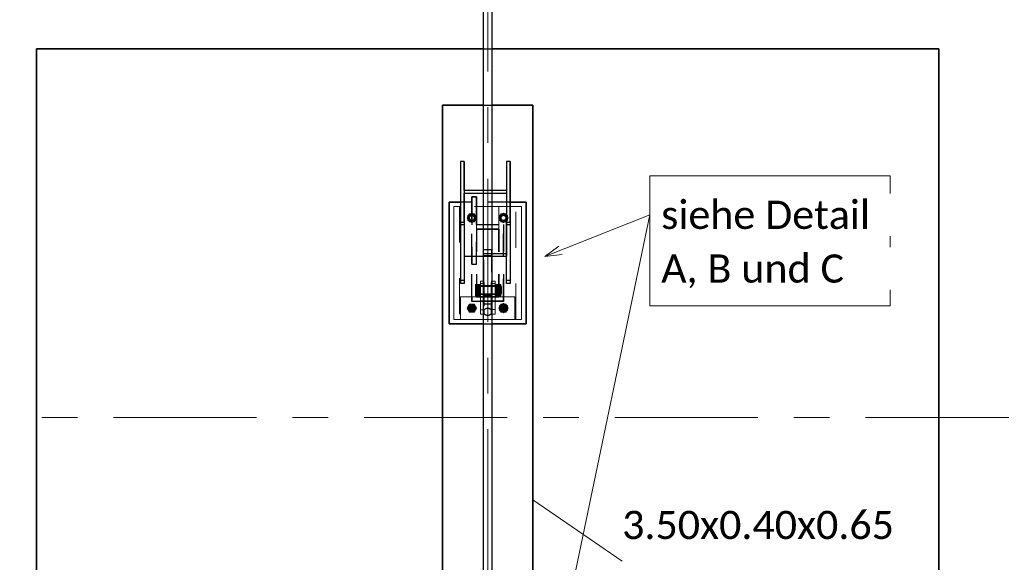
# Model space of a CAD drawing. Header units: metres. Extents: x -3 to 135, y -4 to 27.
# Tile 41 of 81: x 32.49 to 36.85, y 18.12 to 20.53. Entities that reach past the tile are written whole.
import ezdxf

# ---------------------------------------------------------------- set-up
doc = ezdxf.new("R2010")
doc.units = ezdxf.units.M
for name, pattern in [('Rasterlinie', [1.1112499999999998, 0.6349999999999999, -0.15875, 0.15875, -0.15875]), ('Strich', [0.3175, 0.15875, -0.15875]), ('Verdeckt', [0.15, 0.09999999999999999, -0.05])]:
    doc.linetypes.add(name, pattern=pattern)
for name, color, linetype, lineweight in [('_Verdeckte Linien_', 7, 'Strich', 18), ('S-BEAM', 12, 'Continuous', 35), ('S-BEAM-HDLN', 1, 'Verdeckt', 25), ('S-COLS', 52, 'Continuous', 18), ('S-COLS-HDLN', 52, 'Verdeckt', 25), ('S-FNDN', 32, 'Continuous', 35), ('S-FNDN-HDLN', 4, 'Verdeckt', 25), ('S-FNDN-IDEN', 2, 'Continuous', 9), ('S-GRID', 1, 'Continuous', 9), ('Text', 250, 'Continuous', 9), ('Tragwerksverbindungen', 7, 'Continuous', 18)]:
    doc.layers.add(name, color=color, linetype=linetype, lineweight=lineweight)
doc.styles.add('Calibri_1', font='calibri.ttf', dxfattribs={"height": 0.125})

# ---------------------------------------------------------------- blocks, each defined once
blk = doc.blocks.new('SP-TV-Schraube_Mutter_001 - M24-V24-Fundamente Draufsicht')
at = {"layer": 'Tragwerksverbindungen', "linetype": 'Strich'}
blk.add_hatch(color=142, dxfattribs=at).paths.add_polyline_path([(2.483133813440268, 7.231604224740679), (2.503918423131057, 7.231604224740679), (2.514310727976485, 7.249604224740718), (2.503918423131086, 7.26760422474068), (2.483133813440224, 7.26760422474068), (2.472741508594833, 7.249604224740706)])
at = {"layer": '_Verdeckte Linien_'}
for radius, start, end in [(0.01200000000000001, 90, 269.9999999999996), (0.01199999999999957, 269.9999999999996, 90)]:
    blk.add_arc((2.493526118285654, 7.249604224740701), radius, start, end, dxfattribs=at)
at = {"layer": 'Tragwerksverbindungen'}
for p, q in [((2.48313381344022, 7.26760422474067), (2.472741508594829, 7.249604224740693)), ((2.472741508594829, 7.249604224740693), (2.483133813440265, 7.23160422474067)), ((2.503918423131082, 7.26760422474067), (2.48313381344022, 7.26760422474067)), ((2.514310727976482, 7.249604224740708), (2.503918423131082, 7.26760422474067)), ((2.503918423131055, 7.23160422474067), (2.514310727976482, 7.249604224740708)), ((2.483133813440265, 7.23160422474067), (2.503918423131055, 7.23160422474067))]:
    blk.add_line(p, q, dxfattribs=at)
blk = doc.blocks.new('SP-TV-Schraube_Mutter_001 - M24-V11-Fundamente Draufsicht')
at = {"layer": '_Verdeckte Linien_'}
for p, q in [((2.483133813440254, 19.66760422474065), (2.472741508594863, 19.64960422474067)), ((2.472741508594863, 19.64960422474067), (2.483133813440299, 19.63160422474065)), ((2.503918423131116, 19.66760422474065), (2.483133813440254, 19.66760422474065)), ((2.514310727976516, 19.64960422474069), (2.503918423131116, 19.66760422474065)), ((2.503918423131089, 19.63160422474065), (2.514310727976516, 19.64960422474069)), ((2.483133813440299, 19.63160422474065), (2.503918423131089, 19.63160422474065))]:
    blk.add_line(p, q, dxfattribs=at)
for start, end in [(90, 269.9999999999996), (269.9999999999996, 90)]:
    blk.add_arc((2.493526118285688, 19.64960422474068), 0.01200000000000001, start, end, dxfattribs=at)
blk = doc.blocks.new('SP-TV-Mutter_001 - M24-1093895-Fundamente Draufsicht')
at = {"layer": '_Verdeckte Linien_'}
for centre, radius, start, end in [((0, 0), 0.01620000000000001, 359.9999999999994, 179.9999999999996), ((0, 0), 0.01620000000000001, 180.0000000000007, 359.9999999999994), ((0, 0), 0.01199999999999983, 2.289999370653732e-13, 180), ((0, 0), 0.01199999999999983, 180.0000000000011, 2.035554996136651e-13), ((-2.957745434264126e-20, 0), 0.01037600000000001, 6.679164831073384e-13, 179.9999999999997), ((-2.957745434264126e-20, 0), 0.01037600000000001, 179.9999999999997, 359.9999999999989)]:
    blk.add_arc(centre, radius, start, end, dxfattribs=at)
for points in [[(-0.02078460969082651, 8.036904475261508e-17), (-0.01902888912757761, 0.00304099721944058), (-0.01554111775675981, 0.009081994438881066), (-0.01210068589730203, 0.01504099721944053), (-0.01039230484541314, 0.018)], [(-0.01039230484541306, -0.01800000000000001), (-0.01210068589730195, -0.01504099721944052), (-0.01554111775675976, -0.009081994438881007), (-0.01902888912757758, -0.003040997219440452), (-0.0207846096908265, 8.411431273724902e-17)], [(-0.01039230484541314, 0.018), (-0.006975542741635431, 0.018), (-9.467902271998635e-05, 0.018), (0.00688086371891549, 0.018), (0.01039230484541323, 0.018)], [(0.01039230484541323, 0.018), (0.01210068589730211, 0.01504099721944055), (0.01554111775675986, 0.009081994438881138), (0.01902888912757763, 0.003040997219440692), (0.02078460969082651, 2.247160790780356e-16)], [(0.02078460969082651, 2.263023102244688e-16), (0.0190762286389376, -0.002959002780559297), (0.01563579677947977, -0.00891800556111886), (0.01214802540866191, -0.01495900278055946), (0.01039230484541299, -0.01800000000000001)], [(0.01039230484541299, -0.01800000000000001), (0.006975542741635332, -0.01800000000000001), (9.467902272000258e-05, -0.01800000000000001), (-0.006880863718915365, -0.01800000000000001), (-0.01039230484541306, -0.01800000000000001)]]:
    blk.add_open_spline(points, degree=3, dxfattribs=at)
blk = doc.blocks.new('Rundstahl Träger - RB 36-V14-Fundamente Draufsicht')
at = {"layer": 'S-BEAM', "lineweight": 25}
for p, q in [((2.543526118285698, 21.8057504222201), (2.543526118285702, 17.60123693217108)), ((2.583526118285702, 17.60123693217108), (2.583526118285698, 21.8057504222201))]:
    blk.add_line(p, q, dxfattribs=at)
for major_axis, ratio, start_param, end_param in [((0.02000000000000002, 0), 0.6494464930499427, 0, 3.141592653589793), ((0.02000000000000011, 0), 0.6494464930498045, 3.156084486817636, 6.26869347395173)]:
    blk.add_ellipse((2.563526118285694, 21.80575042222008), major_axis=major_axis, ratio=ratio, start_param=start_param, end_param=end_param, dxfattribs=at)
at = {"layer": 'S-BEAM-HDLN'}
for major_axis, ratio, start_param, end_param in [((-0.02000000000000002, 4.986045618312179e-16), 0.6494464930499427, 3.135269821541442e-13, 3.141592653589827), ((0.02000000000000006, 0), 0.6494464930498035, 0.01449183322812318, 3.127100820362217)]:
    blk.add_ellipse((2.563526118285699, 17.60123693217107), major_axis=major_axis, ratio=ratio, start_param=start_param, end_param=end_param, dxfattribs=at)
blk = doc.blocks.new('Rundstahl Träger - RB 36-V15-Fundamente Draufsicht')
at = {"layer": 'S-BEAM', "lineweight": 25}
for p, q in [((2.543526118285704, 19.23292108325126), (2.543526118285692, 15.61392529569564)), ((2.583526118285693, 15.61392529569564), (2.583526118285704, 19.23292108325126))]:
    blk.add_line(p, q, dxfattribs=at)
for major_axis, ratio, start_param, end_param in [((0.01999999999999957, 0), 0.7505517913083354, 0.01259374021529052, 3.12899891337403), ((0.02000000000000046, 0), 0.7505517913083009, 3.141592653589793, 6.283185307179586)]:
    blk.add_ellipse((2.563526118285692, 15.61392529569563), major_axis=major_axis, ratio=ratio, start_param=start_param, end_param=end_param, dxfattribs=at)
at = {"layer": 'S-BEAM-HDLN'}
for major_axis, ratio, start_param, end_param in [((0.02000000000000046, 0), 0.7505517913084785, 0, 3.141592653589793), ((0.01999999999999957, 0), 0.7505517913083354, 3.154186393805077, 6.270591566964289)]:
    blk.add_ellipse((2.563526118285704, 19.23292108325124), major_axis=major_axis, ratio=ratio, start_param=start_param, end_param=end_param, dxfattribs=at)
blk = doc.blocks.new('Öse65 - Öse2-1139949-Fundamente Draufsicht')
at = {"layer": 'S-COLS'}
for p, q in [((2.543526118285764, 44.12825934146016), (2.531026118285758, 44.12825934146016)), ((2.531026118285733, 44.12825934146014), (2.531026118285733, 44.11796475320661)), ((2.531026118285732, 44.00196184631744), (2.531026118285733, 44.1179647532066)), ((2.543526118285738, 44.11796475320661), (2.531026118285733, 44.11796475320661)), ((2.531026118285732, 43.98202432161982), (2.531026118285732, 44.00196184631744)), ((2.531026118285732, 44.00196184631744), (2.543526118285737, 44.00196184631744)), ((2.543526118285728, 43.98202432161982), (2.531026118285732, 43.98202432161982))]:
    blk.add_line(p, q, dxfattribs=at)
at = {"layer": 'S-COLS-HDLN'}
for p, q in [((2.546026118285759, 44.12825934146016), (2.543575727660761, 44.12825934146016)), ((2.546026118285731, 44.11796475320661), (2.546026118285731, 44.12825934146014)), ((2.546026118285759, 44.10718075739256), (2.531026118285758, 44.10718075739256)), ((2.546026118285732, 44.11796475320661), (2.543575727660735, 44.11796475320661)), ((2.546026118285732, 44.1179647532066), (2.546026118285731, 44.00196184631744)), ((2.531026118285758, 44.07008075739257), (2.546026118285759, 44.07008075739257)), ((2.546026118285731, 44.05914974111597), (2.531026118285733, 44.05914974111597)), ((2.543575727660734, 44.00196184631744), (2.546026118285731, 44.00196184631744)), ((2.546026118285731, 44.00196184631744), (2.546026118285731, 43.98202432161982)), ((2.546026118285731, 43.98202432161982), (2.543575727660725, 43.98202432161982))]:
    blk.add_line(p, q, dxfattribs=at)
blk = doc.blocks.new('Lasche richtig34 - Lasche richtig-1140070-Fundamente Draufsicht')
at = {"layer": 'S-COLS-HDLN'}
for p, q in [((2.546026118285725, 44.12243060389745), (2.546026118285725, 44.26776297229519)), ((2.581026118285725, 44.26776297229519), (2.546026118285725, 44.26776297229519)), ((2.581026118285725, 44.26776297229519), (2.581026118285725, 44.12243060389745)), ((2.546026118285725, 44.2421859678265), (2.581026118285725, 44.2421859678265)), ((2.546026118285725, 44.12243060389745), (2.546026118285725, 44.0280075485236)), ((2.581026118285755, 44.10718075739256), (2.54602611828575, 44.10718075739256)), ((2.581026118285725, 44.0280075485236), (2.581026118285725, 44.12243060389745)), ((2.54602611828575, 44.07008075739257), (2.581026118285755, 44.07008075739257)), ((2.581026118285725, 44.06373046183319), (2.546026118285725, 44.06373046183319)), ((2.54602611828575, 44.02800754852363), (2.581026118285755, 44.02800754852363))]:
    blk.add_line(p, q, dxfattribs=at)
blk = doc.blocks.new('Öse71 - Öse2-1140084-Fundamente Draufsicht')
at = {"layer": 'S-COLS'}
for p, q in [((34.59602611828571, 19.36883244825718), (34.58352611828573, 19.36883244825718)), ((34.59602611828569, 19.35853786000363), (34.5835261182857, 19.35853786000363)), ((34.59602611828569, 19.35853786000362), (34.59602611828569, 19.36883244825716)), ((34.59602611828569, 19.35853786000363), (34.59602611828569, 19.2430208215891)), ((34.5835261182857, 19.2430208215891), (34.59602611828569, 19.2430208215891)), ((34.59602611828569, 19.22291966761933), (34.5835261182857, 19.22291966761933)), ((34.59602611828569, 19.2430208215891), (34.59602611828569, 19.22291966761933))]:
    blk.add_line(p, q, dxfattribs=at)
at = {"layer": 'S-COLS-HDLN'}
for p, q in [((34.58347650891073, 19.36883244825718), (34.58102611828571, 19.36883244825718)), ((34.58102611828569, 19.36883244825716), (34.58102611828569, 19.35853786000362)), ((34.58102611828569, 19.2430208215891), (34.58102611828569, 19.35853786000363)), ((34.58347650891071, 19.35853786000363), (34.58102611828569, 19.35853786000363)), ((34.59602611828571, 19.34775386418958), (34.58102611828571, 19.34775386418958)), ((34.58102611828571, 19.31065386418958), (34.59602611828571, 19.31065386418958)), ((34.59602611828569, 19.29972284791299), (34.58102611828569, 19.29972284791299)), ((34.58102611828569, 19.22291966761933), (34.58102611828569, 19.2430208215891)), ((34.58102611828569, 19.2430208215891), (34.58347650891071, 19.2430208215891)), ((34.58347650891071, 19.22291966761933), (34.58102611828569, 19.22291966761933))]:
    blk.add_line(p, q, dxfattribs=at)
blk = doc.blocks.new('SP-TV-AP-Rechteck_002 - AP-Rechteck-V26-Fundamente Draufsicht')
at = {"layer": '_Verdeckte Linien_'}
for p, q in [((0.01995039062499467, 0.25), (-0.01995039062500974, 0.25)), ((-0.09995039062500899, -0.25), (0.119950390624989, -0.25))]:
    blk.add_line(p, q, dxfattribs=at)
at = {"layer": 'Tragwerksverbindungen'}
for p, q in [((-0.02000000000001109, 0.25), (-0.15, 0.25)), ((-0.15, 0.25), (-0.15, -0.25)), ((0.15, 0.25), (0.01999999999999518, 0.25)), ((0.15, -0.25), (0.15, 0.25)), ((-0.15, -0.25), (-0.1000000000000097, -0.25)), ((0.1199999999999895, -0.25), (0.15, -0.25))]:
    blk.add_line(p, q, dxfattribs=at)
blk = doc.blocks.new('SP-TV-Schraube_Mutter_001 - M33-V21-Fundamente Draufsicht')
at = {"layer": 'Tragwerksverbindungen', "linetype": 'Strich'}
for points in [[(-0.02499999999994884, 7.363496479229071e-14), (1.082867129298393e-14, 7.363496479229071e-14), (1.082867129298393e-14, 0.02100000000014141), (-0.024999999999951, 0.02100000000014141), (-0.024999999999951, 0.01531941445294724)], [(1.082867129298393e-14, 7.363496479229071e-14), (0.02500000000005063, 7.363496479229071e-14), (0.02500000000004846, 0.02100000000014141), (1.082867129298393e-14, 0.02100000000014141)], [(-0.024999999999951, -0.08510774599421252), (-0.024999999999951, -0.09099999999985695), (1.082867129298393e-14, -0.09099999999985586), (1.082867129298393e-14, -0.06499999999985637), (-0.02499999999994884, -0.06499999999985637)], [(1.082867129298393e-14, -0.09099999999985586), (0.02500000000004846, -0.09099999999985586), (0.02500000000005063, -0.06499999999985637), (1.082867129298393e-14, -0.06499999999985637), (1.082867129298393e-14, -0.08510774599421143)], [(-0.01593777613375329, -0.09315620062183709), (0.01593777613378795, -0.09315620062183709), (0.01593777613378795, -0.09099999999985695), (-0.01593777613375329, -0.09099999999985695)]]:
    blk.add_hatch(color=142, dxfattribs=at).paths.add_polyline_path(points)
at = {"layer": '_Verdeckte Linien_'}
for p, q in [((-0.01649999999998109, 7.255209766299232e-14), (-0.01649999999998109, -0.06499999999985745)), ((0.01650000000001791, -0.06499999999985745), (0.01650000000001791, 7.255209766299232e-14))]:
    blk.add_line(p, q, dxfattribs=at)
at = {"layer": 'Tragwerksverbindungen'}
for p, q in [((-0.02499999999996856, 0.02100000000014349), (-7.825406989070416e-15, 0.0210000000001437)), ((-0.02499999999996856, 0.02100000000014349), (-0.02499999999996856, 7.606718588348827e-14)), ((-7.825406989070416e-15, 7.626509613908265e-14), (-0.02499999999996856, 7.606550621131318e-14)), ((-7.825406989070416e-15, 0.0210000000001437), (0.02500000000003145, 0.02100000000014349)), ((-7.825406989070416e-15, 0.0210000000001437), (-7.825406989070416e-15, 7.626599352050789e-14)), ((0.02500000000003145, 7.606550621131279e-14), (-7.825406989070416e-15, 7.626509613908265e-14)), ((0.02500000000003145, 0.02100000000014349), (0.02500000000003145, 7.606718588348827e-14)), ((-0.02499999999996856, -0.06499999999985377), (-7.199374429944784e-15, -0.06499999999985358)), ((-0.02499999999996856, -0.06499999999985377), (-0.02499999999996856, -0.09099999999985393)), ((-7.199374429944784e-15, -0.06499999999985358), (0.02500000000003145, -0.06499999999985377)), ((-7.199374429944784e-15, -0.06499999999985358), (-7.199374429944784e-15, -0.09099999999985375)), ((0.02500000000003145, -0.06499999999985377), (0.02500000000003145, -0.09099999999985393)), ((-7.199374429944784e-15, -0.09099999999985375), (-0.02499999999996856, -0.09099999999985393)), ((-0.01649999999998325, -0.09099999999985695), (-0.01649999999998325, -0.09315620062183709)), ((-0.0165, -0.09315620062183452), (0.0165, -0.09315620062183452)), ((0.02500000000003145, -0.09099999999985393), (-7.199374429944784e-15, -0.09099999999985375)), ((0.01650000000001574, -0.09315620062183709), (0.01650000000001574, -0.09099999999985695))]:
    blk.add_line(p, q, dxfattribs=at)
blk = doc.blocks.new('SP-TV-Schraube_Mutter_001 - M24-V22-Fundamente Draufsicht')
at = {"layer": '_Verdeckte Linien_'}
for p, q in [((2.623133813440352, 19.66760422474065), (2.612741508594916, 19.64960422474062)), ((2.612741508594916, 19.64960422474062), (2.623133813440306, 19.63160422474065)), ((2.643918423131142, 19.66760422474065), (2.623133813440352, 19.66760422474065)), ((2.654310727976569, 19.64960422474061), (2.643918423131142, 19.66760422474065)), ((2.643918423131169, 19.63160422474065), (2.654310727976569, 19.64960422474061)), ((2.623133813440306, 19.63160422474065), (2.643918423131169, 19.63160422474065))]:
    blk.add_line(p, q, dxfattribs=at)
for radius, start, end in [(0.01200000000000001, 90, 269.9999999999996), (0.01199999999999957, 269.9999999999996, 90)]:
    blk.add_arc((2.633526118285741, 19.64960422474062), radius, start, end, dxfattribs=at)
blk = doc.blocks.new('SP-TV-Schraube_Mutter_001 - M24-V23-Fundamente Draufsicht')
at = {"layer": 'Tragwerksverbindungen', "linetype": 'Strich'}
blk.add_hatch(color=142, dxfattribs=at).paths.add_polyline_path([(2.643918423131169, 19.23160422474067), (2.654310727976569, 19.24960422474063), (2.643918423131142, 19.26760422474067), (2.623133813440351, 19.26760422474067), (2.612741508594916, 19.24960422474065), (2.623133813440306, 19.23160422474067)])
at = {"layer": '_Verdeckte Linien_'}
for start, end in [(90, 269.9999999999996), (269.9999999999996, 90)]:
    blk.add_arc((2.633526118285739, 19.24960422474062), 0.01200000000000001, start, end, dxfattribs=at)
at = {"layer": 'Tragwerksverbindungen'}
for p, q in [((2.62313381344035, 19.26760422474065), (2.612741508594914, 19.24960422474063)), ((2.612741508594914, 19.24960422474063), (2.623133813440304, 19.23160422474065)), ((2.64391842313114, 19.26760422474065), (2.62313381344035, 19.26760422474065)), ((2.654310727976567, 19.24960422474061), (2.64391842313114, 19.26760422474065)), ((2.643918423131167, 19.23160422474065), (2.654310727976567, 19.24960422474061)), ((2.623133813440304, 19.23160422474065), (2.643918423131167, 19.23160422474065))]:
    blk.add_line(p, q, dxfattribs=at)
blk = doc.blocks.new('SP-TV-Mutter_001 - M24-1128538-Fundamente Draufsicht')
at = {"layer": '_Verdeckte Linien_'}
for centre, radius, start, end in [((0, 0), 0.01620000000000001, 359.9999999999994, 179.9999999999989), ((0, 0), 0.01620000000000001, 180, 359.9999999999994), ((0, 0), 0.01199999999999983, 2.289999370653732e-13, 179.9999999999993), ((0, 0), 0.01199999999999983, 180.0000000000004, 2.035554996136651e-13), ((-2.957745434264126e-20, 0), 0.01037600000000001, 3.244165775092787e-13, 179.9999999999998), ((-2.957745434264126e-20, 0), 0.01037600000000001, 179.9999999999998, 359.9999999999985)]:
    blk.add_arc(centre, radius, start, end, dxfattribs=at)
for points in [[(-0.0207846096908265, -8.459899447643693e-17), (-0.01902888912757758, 0.003040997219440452), (-0.01554111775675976, 0.00908199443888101), (-0.01210068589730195, 0.01504099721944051), (-0.01039230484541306, 0.01800000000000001)], [(-0.01039230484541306, 0.01800000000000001), (-0.006880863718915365, 0.01800000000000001), (9.467902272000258e-05, 0.01800000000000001), (0.006975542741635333, 0.01800000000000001), (0.01039230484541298, 0.01800000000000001)], [(0.01039230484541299, 0.01800000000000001), (0.01214802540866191, 0.01495900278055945), (0.01563579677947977, 0.00891800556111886), (0.0190762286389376, 0.002959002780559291), (0.02078460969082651, -2.260379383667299e-16)], [(-0.01039230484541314, -0.018), (-0.01210068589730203, -0.01504099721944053), (-0.01554111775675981, -0.009081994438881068), (-0.01902888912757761, -0.003040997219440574), (-0.02078460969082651, -8.076560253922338e-17)], [(0.01039230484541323, -0.018), (0.006880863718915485, -0.018), (-9.467902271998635e-05, -0.018), (-0.006975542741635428, -0.018), (-0.01039230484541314, -0.018)], [(0.02078460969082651, -2.263023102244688e-16), (0.01902888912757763, -0.003040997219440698), (0.01554111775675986, -0.009081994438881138), (0.0121006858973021, -0.01504099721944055), (0.01039230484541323, -0.018)]]:
    blk.add_open_spline(points, degree=3, dxfattribs=at)
blk = doc.blocks.new('SP-TV-AP-Rechteck_002 - AP-Rechteck-1128539-Fundamente Draufsicht')
at = {"layer": '_Verdeckte Linien_'}
for p, q in [((0.05, 0.05), (-0.05, 0.05)), ((-0.05, 0.05), (-0.05, -0.05)), ((0.05, -0.05), (0.05, 0.05)), ((-0.05, -0.05), (0.05, -0.05))]:
    blk.add_line(p, q, dxfattribs=at)
blk = doc.blocks.new('SP-TV-AP-Rechteck_002 - AP-Rechteck-1128540-Fundamente Draufsicht')
at = {"layer": '_Verdeckte Linien_'}
for p, q in [((0.125, 0.25), (-0.125, 0.25)), ((-0.125, 0.25), (-0.125, -0.25)), ((0.125, -0.25), (0.125, 0.25)), ((-0.125, -0.25), (0.125, -0.25))]:
    blk.add_line(p, q, dxfattribs=at)

msp = doc.modelspace()

# ---------------------------------------------------------------- linework, layer by layer
at = {"layer": 'S-BEAM', "lineweight": 25}
for p, q in [((34.45952611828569, 19.89948282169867), (34.44352611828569, 19.89948282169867)), ((34.44352611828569, 19.89948282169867), (34.44352611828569, 19.63091241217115)), ((34.44352611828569, 19.89948282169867), (34.44352611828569, 19.61939980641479)), ((34.45952611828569, 19.77099629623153), (34.45952611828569, 19.89948282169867)), ((34.45952611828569, 19.89948282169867), (34.45952611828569, 19.77099629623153)), ((34.6635261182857, 19.89948282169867), (34.64752611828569, 19.89948282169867)), ((34.64752611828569, 19.89948282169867), (34.64752611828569, 19.77099629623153)), ((34.64752611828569, 19.89948282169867), (34.64752611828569, 19.77099629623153)), ((34.6635261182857, 19.63091241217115), (34.6635261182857, 19.89948282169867)), ((34.6635261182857, 19.89948282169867), (34.6635261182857, 19.61939980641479)), ((34.54352611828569, 19.77099629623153), (34.45952611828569, 19.77099629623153)), ((34.45952611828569, 19.63091241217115), (34.45952611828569, 19.7593989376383)), ((34.45952611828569, 19.7593989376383), (34.54352611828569, 19.7593989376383)), ((34.45952611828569, 19.7593989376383), (34.45952611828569, 19.47931592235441)), ((34.64752611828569, 19.77099629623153), (34.5835261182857, 19.77099629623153)), ((34.5835261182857, 19.7593989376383), (34.64752611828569, 19.7593989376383)), ((34.64752611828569, 19.7593989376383), (34.64752611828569, 19.63091241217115)), ((34.64752611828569, 19.7593989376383), (34.64752611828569, 19.47931592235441)), ((34.44352611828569, 19.63091241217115), (34.45952611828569, 19.63091241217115)), ((34.44352611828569, 19.63091241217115), (34.44352611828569, 19.35838381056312)), ((34.45952611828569, 19.63091241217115), (34.45952611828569, 19.35838381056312)), ((34.64752611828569, 19.63091241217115), (34.6635261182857, 19.63091241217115)), ((34.64752611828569, 19.35838381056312), (34.64752611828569, 19.63091241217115)), ((34.6635261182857, 19.63091241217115), (34.6635261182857, 19.35838381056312)), ((34.45952611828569, 19.47931592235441), (34.54352611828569, 19.47931592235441)), ((34.5835261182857, 19.47931592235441), (34.64752611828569, 19.47931592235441)), ((34.45952611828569, 19.35838381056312), (34.4435261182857, 19.35838381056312)), ((34.6635261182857, 19.35838381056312), (34.64752611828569, 19.35838381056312))]:
    msp.add_line(p, q, dxfattribs=at)
at = {"layer": 'S-BEAM-HDLN'}
for p, q in [((34.45952611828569, 19.77099629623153), (34.45952611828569, 19.75942739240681)), ((34.45952611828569, 19.77094668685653), (34.45952611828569, 19.75944854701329)), ((34.5834765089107, 19.77099629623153), (34.54357572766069, 19.77099629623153)), ((34.54357572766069, 19.7593989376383), (34.5834765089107, 19.7593989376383)), ((34.64752611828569, 19.77099629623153), (34.64752611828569, 19.75942739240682)), ((34.64752611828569, 19.77094668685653), (34.64752611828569, 19.7594485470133)), ((34.45952611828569, 19.61939980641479), (34.44352611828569, 19.61939980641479)), ((34.6635261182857, 19.61939980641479), (34.64752611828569, 19.61939980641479)), ((34.64752611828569, 19.49091328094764), (34.45952611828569, 19.49091328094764)), ((34.54357572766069, 19.47931592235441), (34.5834765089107, 19.47931592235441)), ((34.4435261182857, 19.37379184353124), (34.45952611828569, 19.37379184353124)), ((34.64752611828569, 19.37379184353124), (34.6635261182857, 19.37379184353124))]:
    msp.add_line(p, q, dxfattribs=at)
at = {"layer": 'S-FNDN'}
for p, q in [((32.5635261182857, 20.39930521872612), (34.54352611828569, 20.39930521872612)), ((32.56352611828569, 16.39930521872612), (32.5635261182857, 20.39930521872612)), ((34.58352611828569, 20.39930521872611), (36.5635261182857, 20.39930521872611)), ((36.5635261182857, 20.39930521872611), (36.56352611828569, 16.39930521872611)), ((34.3635261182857, 20.14930521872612), (34.54352611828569, 20.14930521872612)), ((34.36352611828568, 16.64930521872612), (34.3635261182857, 20.14930521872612)), ((34.5835261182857, 20.14930521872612), (34.7635261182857, 20.14930521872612)), ((34.7635261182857, 20.14930521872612), (34.76352611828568, 16.64930521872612)), ((34.39352611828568, 19.71960422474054), (34.39352611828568, 19.17960422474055)), ((34.44352611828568, 19.71960422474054), (34.39352611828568, 19.71960422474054)), ((34.73352611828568, 19.71960422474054), (34.66352611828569, 19.71960422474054)), ((34.73352611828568, 19.17960422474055), (34.73352611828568, 19.71960422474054)), ((34.39352611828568, 19.17960422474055), (34.54352611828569, 19.17960422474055)), ((34.5835261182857, 19.17960422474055), (34.73352611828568, 19.17960422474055))]:
    msp.add_line(p, q, dxfattribs=at)
at = {"layer": 'S-FNDN-HDLN'}
for p, q in [((34.54357572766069, 20.39930521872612), (34.58347650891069, 20.39930521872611)), ((34.54357572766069, 20.14930521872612), (34.58347650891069, 20.14930521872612)), ((34.51352611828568, 19.74367655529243), (34.49352611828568, 19.74367655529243)), ((34.49352611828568, 19.74367655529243), (34.49352611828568, 19.71960422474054)), ((34.49352611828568, 19.71960422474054), (34.49352611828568, 19.74367655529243)), ((34.49352611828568, 19.74367655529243), (34.51352611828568, 19.74367655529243)), ((34.51352611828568, 19.71960422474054), (34.51352611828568, 19.74367655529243)), ((34.51352611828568, 19.74367655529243), (34.51352611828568, 19.71960422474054)), ((34.49352611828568, 19.71960422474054), (34.44357572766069, 19.71960422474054)), ((34.49352611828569, 19.27960422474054), (34.49352611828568, 19.71960422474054)), ((34.49352611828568, 19.71960422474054), (34.49352611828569, 19.44372616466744)), ((34.49352611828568, 19.44367655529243), (34.49352611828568, 19.71955461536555)), ((34.51352611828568, 19.71960422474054), (34.51352611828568, 19.62036203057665)), ((34.51352611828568, 19.62036203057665), (34.51352611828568, 19.71960422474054)), ((34.66347650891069, 19.71960422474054), (34.51352611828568, 19.71960422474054)), ((34.51352611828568, 19.71955461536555), (34.51352611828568, 19.62036203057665)), ((34.51352611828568, 19.62036203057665), (34.63352611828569, 19.62036203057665)), ((34.51352611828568, 19.62036203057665), (34.63352611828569, 19.62036203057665)), ((34.51352611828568, 19.44367655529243), (34.51352611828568, 19.59960422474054)), ((34.51352611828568, 19.59960422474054), (34.61352611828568, 19.59960422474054)), ((34.61352611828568, 19.59960422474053), (34.51352611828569, 19.59960422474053)), ((34.51352611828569, 19.59960422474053), (34.51352611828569, 19.29960422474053)), ((34.61352611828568, 19.29960422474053), (34.61352611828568, 19.59960422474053)), ((34.61352611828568, 19.59960422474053), (34.61352611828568, 19.29960422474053)), ((34.63352611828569, 19.62036203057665), (34.63352611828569, 19.61960422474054)), ((34.63352611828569, 19.62036203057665), (34.63352611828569, 19.61960422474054)), ((34.63352611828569, 19.61960422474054), (34.63352611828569, 19.59960422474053)), ((34.63352611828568, 19.27960422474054), (34.63352611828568, 19.61960422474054)), ((34.63352611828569, 19.61955461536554), (34.63352611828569, 19.59960422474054)), ((34.63352611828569, 19.59960422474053), (34.63352611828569, 19.29960422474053)), ((34.63352611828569, 19.59960422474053), (34.63352611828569, 19.29960422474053)), ((34.49352611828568, 19.44367655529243), (34.51352611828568, 19.44367655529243)), ((34.49352611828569, 19.29960422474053), (34.49352611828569, 19.44367655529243)), ((34.49352611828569, 19.27960422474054), (34.49352611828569, 19.29960422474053)), ((34.61352611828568, 19.29960422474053), (34.49352611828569, 19.29960422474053)), ((34.49352611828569, 19.29955461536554), (34.49352611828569, 19.27960422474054)), ((34.51352611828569, 19.29960422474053), (34.61352611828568, 19.29960422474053)), ((34.63352611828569, 19.29960422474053), (34.63352611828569, 19.27960422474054)), ((34.63352611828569, 19.29960422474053), (34.63352611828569, 19.27960422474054)), ((34.49352611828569, 19.27930521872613), (34.49352611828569, 19.27960422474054)), ((34.49352611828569, 19.27960422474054), (34.63352611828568, 19.27960422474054)), ((34.63352611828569, 19.27960422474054), (34.49352611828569, 19.27960422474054)), ((34.63352611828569, 19.27930521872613), (34.49352611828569, 19.27930521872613)), ((34.63352611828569, 19.27960422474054), (34.63352611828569, 19.27930521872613)), ((34.54357572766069, 19.17960422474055), (34.5834765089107, 19.17960422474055))]:
    msp.add_line(p, q, dxfattribs=at)
at = {"layer": 'S-FNDN-IDEN'}
msp.add_line((34.7635261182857, 18.39930521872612), (35.15953844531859, 18.12702924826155), dxfattribs=at)
at = {"layer": 'S-GRID', "linetype": 'Rasterlinie'}
for p, q in [((34.56352611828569, 25.37964771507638), (34.56352611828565, -0.02293294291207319)), ((-2.655727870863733, 18.76367655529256), (47.21519007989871, 18.7636765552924))]:
    msp.add_line(p, q, dxfattribs=at)
at = {"layer": 'Text'}
for p, q in [((34.81682876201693, 19.47767652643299), (35.28257016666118, 19.6631328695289)), ((34.84901751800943, 17.58804445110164), (35.28257016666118, 19.6631328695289)), ((34.81682876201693, 19.47767652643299), (34.87907328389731, 19.52409286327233)), ((34.81682876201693, 19.47767652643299), (34.89394226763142, 19.48675199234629))]:
    msp.add_line(p, q, dxfattribs=at)
at = {"layer": 'Text', "flags": 128}
msp.add_lwpolyline([(35.28257016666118, 19.83584120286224), (36.34739705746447, 19.83584120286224), (36.34739705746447, 19.25934120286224), (35.28257016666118, 19.25934120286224)], close=True, dxfattribs=at)

# ---------------------------------------------------------------- block references
at = {"layer": '_Verdeckte Linien_'}
for name, p, rotation in [('SP-TV-AP-Rechteck_002 - AP-Rechteck-V26-Fundamente Draufsicht', (34.56352611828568, 19.44960422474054), 180), ('SP-TV-AP-Rechteck_002 - AP-Rechteck-1128540-Fundamente Draufsicht', (34.56352611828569, 19.44960422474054), 180), ('SP-TV-AP-Rechteck_002 - AP-Rechteck-1128539-Fundamente Draufsicht', (34.56352611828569, 19.64960422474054), 180), ('SP-TV-Mutter_001 - M24-1093895-Fundamente Draufsicht', (34.49352611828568, 19.64960422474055), 270.0000000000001), ('SP-TV-Mutter_001 - M24-1093895-Fundamente Draufsicht', (34.49352611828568, 19.64960422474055), 270.0000000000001), ('SP-TV-Mutter_001 - M24-1128538-Fundamente Draufsicht', (34.63352611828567, 19.64960422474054), 89.99999999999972), ('SP-TV-Mutter_001 - M24-1128538-Fundamente Draufsicht', (34.63352611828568, 19.64960422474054), 89.99999999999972), ('SP-TV-Schraube_Mutter_001 - M33-V21-Fundamente Draufsicht', (34.53102611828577, 19.3290958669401), 89.99999999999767), ('SP-TV-AP-Rechteck_002 - AP-Rechteck-1128539-Fundamente Draufsicht', (34.49352611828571, 19.24960422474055), 180), ('SP-TV-AP-Rechteck_002 - AP-Rechteck-1128539-Fundamente Draufsicht', (34.63352611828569, 19.24960422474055), 180), ('SP-TV-Mutter_001 - M24-1128538-Fundamente Draufsicht', (34.63352611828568, 19.24960422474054), 89.99999999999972), ('SP-TV-Mutter_001 - M24-1128538-Fundamente Draufsicht', (34.63352611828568, 19.24960422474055), 89.99999999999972)]:
    msp.add_blockref(name, p, dxfattribs=dict(at, rotation=rotation))
for name, p in [('SP-TV-Schraube_Mutter_001 - M24-V11-Fundamente Draufsicht', (31.99999999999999, 0)), ('SP-TV-Schraube_Mutter_001 - M24-V22-Fundamente Draufsicht', (31.99999999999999, 0)), ('SP-TV-Schraube_Mutter_001 - M24-V24-Fundamente Draufsicht', (32.00000000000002, 11.99999999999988)), ('SP-TV-Schraube_Mutter_001 - M24-V23-Fundamente Draufsicht', (31.99999999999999, 0))]:
    msp.add_blockref(name, p, dxfattribs=at)
at = {"layer": 'S-BEAM-HDLN'}
for name in ['Rundstahl Träger - RB 36-V14-Fundamente Draufsicht', 'Rundstahl Träger - RB 36-V15-Fundamente Draufsicht']:
    msp.add_blockref(name, (31.99999999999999, 0), dxfattribs=at)
at = {"layer": 'S-COLS-HDLN'}
for name, p in [('Lasche richtig34 - Lasche richtig-1140070-Fundamente Draufsicht', (31.99999999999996, -24.75942689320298)), ('Öse65 - Öse2-1139949-Fundamente Draufsicht', (31.99999999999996, -24.75942689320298)), ('Öse71 - Öse2-1140084-Fundamente Draufsicht', (0, 0))]:
    msp.add_blockref(name, p, dxfattribs=at)

# ---------------------------------------------------------------- texts
at = {"layer": 'S-FNDN-IDEN', "insert": (35.15953844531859, 18.35013052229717), "char_height": 0.1249999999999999, "width": 1.471096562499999, "attachment_point": 1, "style": 'Calibri_1'}
msp.add_mtext('3.50x0.40x0.65', dxfattribs=at)

# ---------------------------------------------------------------- next in the draw order: texts
at = {"layer": 'Text', "color": 7, "char_height": 0.125, "attachment_point": 1, "style": 'Calibri_1', "bg_fill": 3, "box_fill_scale": 1.25, "bg_fill_color": 256, "bg_fill_true_color": 13158600, "bg_fill_transparency": 0}
for s, insert, width in [('siehe Detail', (35.33257016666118, 19.7256328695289), 1.1223625), ('A, B und C ', (35.33257016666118, 19.4875078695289), 1.0301684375)]:
    msp.add_mtext(s, dxfattribs=dict(at, insert=insert, width=width))

doc.saveas('drawing.dxf')
